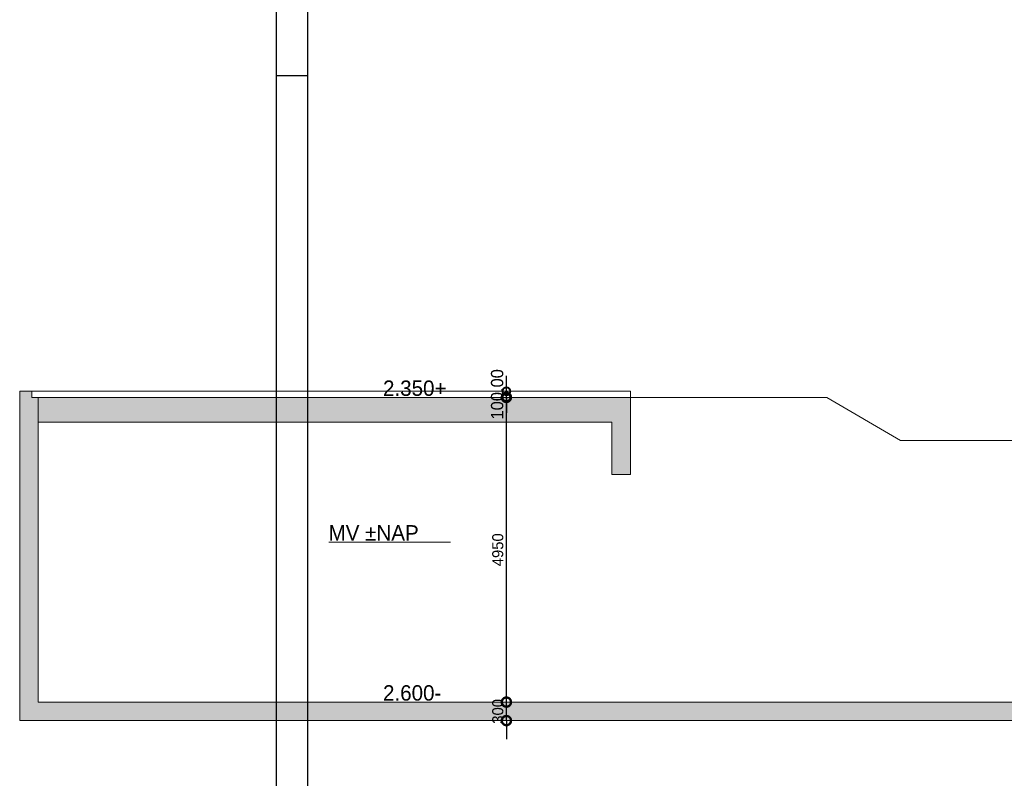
# Model space of a CAD drawing. Extents: x 928609 to 993508, y -1024491 to -979674.
# Tile 14 of 39: x 928609 to 944609, y -1006208 to -993885. Entities that reach past the tile are written whole.
import ezdxf

# ---------------------------------------------------------------- set-up
doc = ezdxf.new("R2010")
doc.units = 0
doc.layers.get('0').update_dxf_attribs({"linetype": 'CONTINUOUS'})
doc.layers.get('Defpoints').update_dxf_attribs({"linetype": 'CONTINUOUS'})
doc.layers.add('Beluchtingstank', color=253, linetype='CONTINUOUS')
doc.layers.add('KADER', color=1, linetype='CONTINUOUS')
doc.styles.add('TAUW-ISOCP', font='tcb_isocp.shx')
doc.dimstyles.new('tzu18-dot_^100', dxfattribs={"dimscale": 100, "dimtxt": 1.8, "dimasz": 3, "dimexe": 2, "dimexo": 0, "dimgap": 0.5, "dimtad": 1, "dimzin": 0, "dimdsep": 46, "dimtxsty": 'TAUW-ISOCP', "dimblk": 'DOTSMALL', "dimcen": 2, "dimdle": 1.5, "dimclre": 8, "dimazin": 0, "dimtp": 1, "dimtm": 1, "dimtfac": 1, "dimtix": 1, "dimtmove": 1, "dimatfit": 3, "dimldrblk": 'DOTSMALL', "dimfxl": 1, "dimtvp": 0.5, "dimtolj": 1, "dimtzin": 0, "dimlwd": -1, "dimlwe": 5, "dimarcsym": 0})

# ---------------------------------------------------------------- blocks, each defined once
blk = doc.blocks.new('A0_KADER')
at = {"layer": 'KADER'}
blk.add_line((0, 594), (10, 594), dxfattribs=at)
at = {"layer": 'KADER', "color": 110}
blk.add_lwpolyline([(0, 0), (0, 841), (1189, 841), (1189, 0)], close=True, dxfattribs=at)
at = {"layer": 'KADER'}
blk.add_lwpolyline([(10, 10), (1179, 10), (1179, 831), (10, 831)], close=True, dxfattribs=at)
blk = doc.blocks.new('_DotSmall')
at = {"color": 0, "linetype": 'ByBlock', "const_width": 0.5}
blk.add_lwpolyline([(-0.0625, 0, 1), (0.0625, 0, 1)], format="xyb", close=True, dxfattribs=at)
blk = doc.blocks.new('*D35')
at = {"layer": 'Beluchtingstank', "color": 0}
for p, q in [((936518, -1004971), (936518, -1004671)), ((936518, -1005271), (936518, -1004971)), ((936518, -1005271), (936518, -1005571))]:
    blk.add_line(p, q, dxfattribs=at)
at = {"layer": 'Beluchtingstank', "color": 8, "lineweight": 5}
for p, q in [((938171, -1004971), (936318, -1004971)), ((938188, -1005271), (936318, -1005271))]:
    blk.add_line(p, q, dxfattribs=at)
at = {"layer": 'Defpoints', "color": 0}
for p in [(936518, -1004971), (938171, -1004971), (938188, -1005271)]:
    blk.add_point(p, dxfattribs=at)
at = {"layer": 'Beluchtingstank', "color": 0, "xscale": 300, "yscale": 300, "zscale": 300}
for p, rotation in [((936518, -1004971), 270), ((936518, -1005271), 90)]:
    blk.add_blockref('_DotSmall', p, dxfattribs=dict(at, rotation=rotation))
at = {"layer": 'Beluchtingstank', "color": 0, "lineweight": 9, "insert": (936378, -1005121), "char_height": 180, "attachment_point": 5, "rotation": 90, "style": 'TAUW-ISOCP'}
blk.add_mtext('\\A1;300', dxfattribs=at)
blk = doc.blocks.new('*D36')
at = {"layer": 'Beluchtingstank', "color": 0}
blk.add_line((936518, -1005121), (936518, -999871), dxfattribs=at)
at = {"layer": 'Beluchtingstank', "color": 8, "lineweight": 5}
for p, q in [((937844, -1000021), (936318, -1000021)), ((938171, -1004971), (936318, -1004971))]:
    blk.add_line(p, q, dxfattribs=at)
at = {"layer": 'Defpoints', "color": 0}
for p in [(936518, -1000021), (937844, -1000021), (938171, -1004971)]:
    blk.add_point(p, dxfattribs=at)
at = {"layer": 'Beluchtingstank', "color": 0, "xscale": 300, "yscale": 300, "zscale": 300}
for p, rotation in [((936518, -1000021), 90), ((936518, -1004971), 270)]:
    blk.add_blockref('_DotSmall', p, dxfattribs=dict(at, rotation=rotation))
at = {"layer": 'Beluchtingstank', "color": 0, "lineweight": 9, "insert": (936378, -1002496), "char_height": 180, "attachment_point": 5, "rotation": 90, "style": 'TAUW-ISOCP'}
blk.add_mtext('\\A1;4950', dxfattribs=at)
blk = doc.blocks.new('*D37')
at = {"layer": 'Beluchtingstank', "ltscale": 0.01}
for p, q in [((936518, -999921), (936518, -999671)), ((936518, -1000021), (936518, -999921)), ((936518, -1000021), (936518, -1000271))]:
    blk.add_line(p, q, dxfattribs=at)
at = {"layer": 'Beluchtingstank', "lineweight": 5, "ltscale": 0.01}
for p, q in [((937859, -999921), (936318, -999921)), ((937844, -1000021), (936318, -1000021))]:
    blk.add_line(p, q, dxfattribs=at)
at = {"layer": 'Defpoints', "color": 0, "ltscale": 0.01}
for p in [(936518, -999921), (937859, -999921), (937844, -1000021)]:
    blk.add_point(p, dxfattribs=at)
at = {"layer": 'Beluchtingstank', "ltscale": 0.01, "xscale": 250, "yscale": 250, "zscale": 250}
for p, rotation in [((936518, -999921), 270), ((936518, -1000021), 90)]:
    blk.add_blockref('_DotSmall', p, dxfattribs=dict(at, rotation=rotation))
at = {"layer": 'Beluchtingstank', "lineweight": 9, "ltscale": 0.01, "insert": (936368, -999971), "char_height": 200, "attachment_point": 5, "rotation": 90, "style": 'TAUW-ISOCP'}
blk.add_mtext('\\A1;100.00', dxfattribs=at)

msp = doc.modelspace()

# ---------------------------------------------------------------- hatches: boundary and pattern name
at = {"layer": 'Beluchtingstank', "lineweight": 9}
h = msp.add_hatch(dxfattribs=at)
h.set_pattern_fill('AR-CONC', color=256, style=0)
h.set_pattern_definition([(50, (903136.97, -1030852.43), (182.18467, -15.93909), [19.05, -209.55]), (355, (903136.97, -1030852.43), (-35.24283, 191.05664), [15.24, -167.64]), (100.451, (903152.16, -1030853.76), (146.9425, 175.1167), [16.19, -178.09]), (46.1842, (903136.97, -1030801.63), (271.07904, -42.04233), [28.575, -314.325]), (96.6356, (903159.56, -1030805.14), (237.4042, 247.42556), [24.285, -267.135]), (351.184, (903136.97, -1030801.63), (237.4046, 247.4251), [22.86, -251.46]), (21, (903162.37, -1030814.33), (151.61488, -102.26552), [19.05, -209.55]), (326, (903162.37, -1030814.33), (61.80203, 184.18797), [15.24, -167.64]), (71.4514, (903175.01, -1030822.86), (213.4165, 81.92286), [16.19, -178.09]), (37.5, (903136.975, -1030852.43), (3.088603, 84.55504), [0, -165.608, 0, -170.18, 0, -168.275]), (7.5, (903136.975, -1030852.43), (66.81966, 100.180575), [0, -97.028, 0, -161.798, 0, -64.135]), (327.5, (903080.33, -1030852.43), (135.590595, -5.728744), [0, -63.5, 0, -198.12, 0, -262.89]), (317.5, (903054.93, -1030852.43), (148.12918, 25.42649), [0, -82.55, 0, -131.572, 0, -186.69])])
h.paths.add_polyline_path([(928908.387, -1000021.476), (928808.805, -1000021.476), (928808.805, -999921.476), (928608.805, -999921.476), (928608.805, -1005271.476), (993508.387, -1005271.476), (993508.387, -1000721.476), (993208.387, -1000721.476), (993208.387, -1004971.476), (928908.387, -1004971.476)])
h = msp.add_hatch(dxfattribs=at)
h.set_pattern_fill('AR-CONC', color=256, style=0)
h.set_pattern_definition([(50, (903136.97, -996801.23), (182.1847, -15.9391), [19.05, -209.55]), (355, (903136.97, -996801.23), (-35.2428, 191.0566), [15.24, -167.64]), (100.451, (903152.16, -996802.55), (146.9425, 175.1167), [16.19, -178.09]), (46.1842, (903136.97, -996750.43), (271.079, -42.0423), [28.575, -314.325]), (96.6356, (903159.56, -996753.93), (237.4042, 247.4256), [24.285, -267.135]), (351.184, (903136.97, -996750.43), (237.4046, 247.4251), [22.86, -251.46]), (21, (903162.37, -996763.13), (151.6149, -102.2655), [19.05, -209.55]), (326, (903162.37, -996763.13), (61.802, 184.188), [15.24, -167.64]), (71.4514, (903175.01, -996771.65), (213.4165, 81.9229), [16.19, -178.09]), (37.5, (903136.975, -996801.226), (3.0886, 84.55504), [0, -165.608, 0, -170.18, 0, -168.275]), (7.5, (903136.975, -996801.23), (66.81966, 100.18057), [0, -97.028, 0, -161.798, 0, -64.135]), (327.5, (903080.33, -996801.226), (135.5906, -5.72874), [0, -63.5, 0, -198.12, 0, -262.89]), (317.5, (903054.93, -996801.23), (148.1292, 25.4265), [0, -82.55, 0, -131.572, 0, -186.69])])
h.paths.add_polyline_path([(938533.596, -1000021.476), (928908.387, -1000021.476), (928908.387, -1000421.476), (938233.596, -1000421.476), (938233.596, -1001020.288), (938233.596, -1001271.476), (938533.596, -1001271.476)])

# ---------------------------------------------------------------- linework, layer by layer
at = {"layer": 'Beluchtingstank', "lineweight": 9, "ltscale": 0.01}
for p, q in [((928608.805, -999921.476), (928608.805, -1005271.476)), ((928808.805, -999921.476), (928808.805, -1000021.476)), ((928808.805, -1000021.476), (938533.596, -1000021.476)), ((928908.387, -1000021.476), (928908.387, -1004971.476)), ((935782.98, -1000021.476), (934518.974, -1000021.476)), ((938533.596, -1000021.476), (938533.596, -1001271.476)), ((938533.596, -1000021.476), (938533.596, -1001020.288)), ((928908.387, -1000421.476), (938233.596, -1000421.476)), ((938233.596, -1001271.476), (938233.596, -1000421.476)), ((938233.596, -1001020.288), (938233.596, -1000421.476)), ((938533.596, -1001271.476), (938233.596, -1001271.476)), ((935608.815, -1002371.476), (933634.1, -1002371.476)), ((928908.387, -1004971.476), (993208.387, -1004971.476)), ((928908.387, -1004971.476), (931137.939, -1004971.476)), ((935782.98, -1004971.476), (934518.974, -1004971.476)), ((928608.805, -1005271.476), (993508.387, -1005271.476))]:
    msp.add_line(p, q, dxfattribs=at)
at = {"layer": 'Beluchtingstank', "lineweight": 9}
for p, q in [((928608.805, -999921.476), (928808.805, -999921.476)), ((928808.805, -999921.476), (938533.596, -999921.476)), ((938533.596, -1000021.476), (938533.596, -999921.476)), ((938533.596, -1000021.476), (941723.596, -1000021.476)), ((941723.596, -1000021.476), (942923.596, -1000721.476)), ((976983.596, -1000721.476), (942923.596, -1000721.476))]:
    msp.add_line(p, q, dxfattribs=at)

# ---------------------------------------------------------------- block references
at = {"layer": 'KADER', "xscale": 50, "yscale": 50, "zscale": 50}
msp.add_blockref('A0_KADER', (932783.288, -1024490.574), dxfattribs=at)

# ---------------------------------------------------------------- texts
at = {"layer": 'Beluchtingstank', "lineweight": 9, "ltscale": 0.01, "char_height": 250, "attachment_point": 1, "style": 'TAUW-ISOCP'}
for s, insert, width in [('2.350+', (934512.897, -999746.285), 326.1658), ('MV ±NAP', (933628.024, -1002096.285), 1896.07029), ('2.600-', (934512.897, -1004696.285), 326.1658)]:
    msp.add_mtext(s, dxfattribs=dict(at, insert=insert, width=width))

# ---------------------------------------------------------------- dimensions: what is measured, and where the dimension line sits
at = {"layer": 'Beluchtingstank', "lineweight": 9, "ltscale": 0.01}
dim = msp.add_linear_dim(base=(936518.472, -999921.476), p1=(937843.564, -1000021.476), p2=(937859.418, -999921.476), angle=90, dimstyle='tzu18-dot_^100', override={"dimtxt": 2, "dimasz": 2.5, "dimclrd": 256, "dimclre": 256, "dimclrt": 256, "dimtdec": 0}, dxfattribs=at)
dim.commit()
dim.dimension.update_dxf_attribs({"geometry": '*D37', "text_midpoint": (936368.472, -999971.476)})
at = {"layer": 'Beluchtingstank', "lineweight": 9}
for base, p1, p2, picture, middle in [((936518.472, -1000021.476), (938171.213, -1004971.476), (937843.564, -1000021.476), '*D36', (936378.472, -1002496.476)), ((936518.472, -1004971.476), (938188.486, -1005271.476), (938171.213, -1004971.476), '*D35', (936378.472, -1005121.476))]:
    dim = msp.add_linear_dim(base=base, p1=p1, p2=p2, angle=90, dimstyle='tzu18-dot_^100', override={"dimdec": 0}, dxfattribs=at)
    dim.commit()
    dim.dimension.update_dxf_attribs({"geometry": picture, "text_midpoint": middle})

doc.saveas('drawing.dxf')
